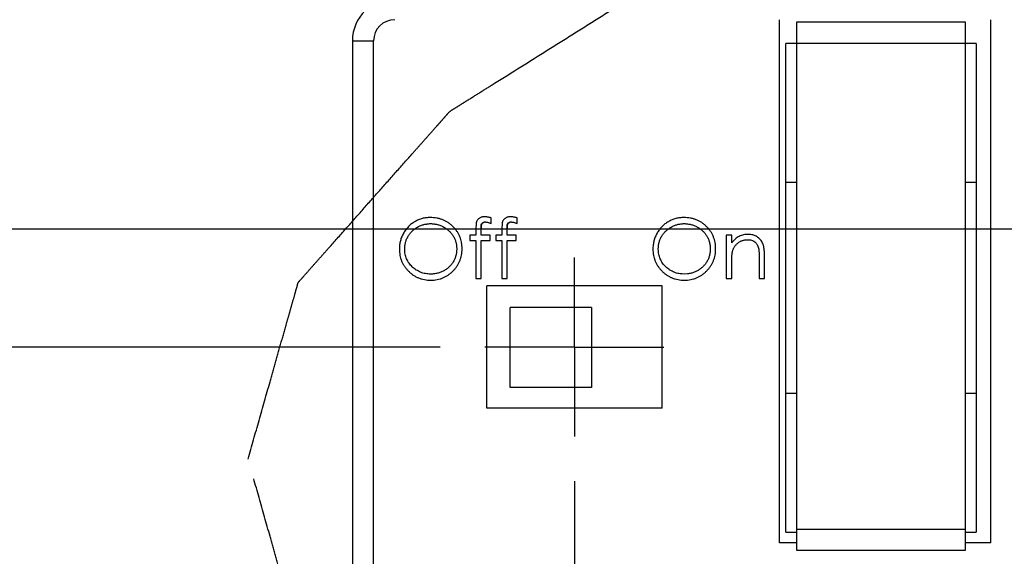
# Model space of a CAD drawing. Header units: inches. Extents: x 0 to 34, y 0 to 22.
# Tile 13 of 31: x 22.524 to 23.9, y 6.208 to 6.958. Entities that reach past the tile are written whole.
import ezdxf

# ---------------------------------------------------------------- set-up
doc = ezdxf.new("R2010")
doc.units = ezdxf.units.IN
doc.header["$LTSCALE"] = 1.87
doc.header["$MEASUREMENT"] = 0
doc.linetypes.add('CENTER', pattern=[0.6, 0.375, -0.075, 0.075, -0.075])
doc.linetypes.add('PHANTOM', pattern=[0.8, 0.45, -0.05, 0.1, -0.05, 0.1, -0.05])
doc.layers.get('0').update_dxf_attribs({"linetype": 'CONTINUOUS'})
for name, color, linetype in [('DEFAULT_1', 7, 'CENTER'), ('DEFAULT_3', 7, 'PHANTOM'), ('DIMENSIONS', 7, 'CONTINUOUS')]:
    doc.layers.add(name, color=color, linetype=linetype)
doc.styles.get("Standard").update_dxf_attribs({"font": 'txt', "width": 0.8})
doc.dimstyles.new('DIMSTYLE_1', dxfattribs={"dimtxt": 0.125, "dimasz": 0.18, "dimexe": 0.18, "dimexo": 0.0625, "dimgap": 0.09, "dimtad": 0, "dimtih": 1, "dimtoh": 1, "dimdec": 1, "dimlfac": 1.333333, "dimzin": 4, "dimdsep": 46, "dimtxsty": 'STANDARD', "dimblk": '_FILLED', "dimblk1": '_FILLED', "dimblk2": '_FILLED', "dimcen": 0.09, "dimadec": 0, "dimazin": 0, "dimtfac": 1, "dimtdec": 1, "dimtofl": 0, "dimtmove": 0, "dimatfit": 3, "dimldrblk": '_FILLED', "dimfxl": 1, "dimtolj": 1, "dimtzin": 4, "dimarcsym": 0})

# ---------------------------------------------------------------- blocks, each defined once
blk = doc.blocks.new('*D0')
at = {"layer": 'DIMENSIONS', "color": 2, "linetype": 'CONTINUOUS'}
blk.add_line((24.4516, 6.1678), (20.2497, 6.1678), dxfattribs=at)
at = {"layer": 'DIMENSIONS', "color": 2, "linetype": 'CONTINUOUS', "insert": (20.1872, 6.2303), "char_height": 0.125, "width": 1.025, "attachment_point": 3, "line_spacing_factor": 0.9}
blk.add_mtext('.89{\\Ftxt.shx;\\W1.000000;\\H0.125000; }[22.7]', dxfattribs=at)
blk = doc.blocks.new('_FILLED')
at = {"color": 0, "linetype": 'BYBLOCK'}
blk.add_solid([(0, 0), (-1, 0.1736), (-1, -0.1736)], dxfattribs=at)
blk = doc.blocks.new('*D7')
at = {"layer": 'DIMENSIONS', "color": 2, "linetype": 'CONTINUOUS'}
blk.add_line((23.2996, 6.313), (23.2996, 4.8092), dxfattribs=at)
at = {"layer": 'DIMENSIONS', "color": 2, "linetype": 'CONTINUOUS', "insert": (23.2371, 4.7467), "char_height": 0.125, "width": 0.925, "attachment_point": 3, "rotation": 90, "line_spacing_factor": 0.9}
blk.add_mtext('3.15{\\Ftxt.shx;\\W1.000000;\\H0.125000; }[80]', dxfattribs=at)
blk = doc.blocks.new('*D8')
at = {"layer": 'DIMENSIONS', "color": 2, "linetype": 'CONTINUOUS'}
blk.add_line((23.1121, 6.5005), (20.2497, 6.5005), dxfattribs=at)
at = {"layer": 'DIMENSIONS', "color": 2, "linetype": 'CONTINUOUS', "insert": (20.1872, 6.563), "char_height": 0.125, "width": 0.925, "attachment_point": 3, "line_spacing_factor": 0.9}
blk.add_mtext('1.34{\\Ftxt.shx;\\W1.000000;\\H0.125000; }[34]', dxfattribs=at)
blk = doc.blocks.new('*D9')
at = {"layer": 'DIMENSIONS', "color": 2, "linetype": 'CONTINUOUS'}
blk.add_line((24.2152, 6.4777), (24.2152, 4.8092), dxfattribs=at)
at = {"layer": 'DIMENSIONS', "color": 2, "linetype": 'CONTINUOUS', "insert": (24.1527, 4.7467), "char_height": 0.125, "width": 1.025, "attachment_point": 3, "rotation": 90, "line_spacing_factor": 0.9}
blk.add_mtext('4.37{\\Ftxt.shx;\\W1.000000;\\H0.125000; }[111]', dxfattribs=at)
blk = doc.blocks.new('*D10')
at = {"layer": 'DIMENSIONS', "color": 2, "linetype": 'CONTINUOUS'}
for p, q in [((20.3235, 6.8412), (20.2497, 6.8412)), ((20.437, 6.6652), (20.3235, 6.8412)), ((24.0277, 6.6652), (20.437, 6.6652))]:
    blk.add_line(p, q, dxfattribs=at)
at = {"layer": 'DIMENSIONS', "color": 2, "linetype": 'CONTINUOUS', "insert": (20.1872, 6.9037), "char_height": 0.125, "width": 1.125, "attachment_point": 3, "line_spacing_factor": 0.9}
blk.add_mtext('1.56{\\Ftxt.shx;\\W1.000000;\\H0.125000; }[39.6]', dxfattribs=at)
blk = doc.blocks.new('*D11')
at = {"layer": 'DIMENSIONS', "color": 2, "linetype": 'CONTINUOUS'}
for p, q in [((24.6581, 6.4777), (24.6581, 5.1604)), ((24.6581, 5.1604), (24.7853, 5.0052)), ((24.7853, 5.0052), (24.7853, 4.8092))]:
    blk.add_line(p, q, dxfattribs=at)
at = {"layer": 'DIMENSIONS', "color": 2, "linetype": 'CONTINUOUS', "insert": (24.7228, 4.7467), "char_height": 0.125, "width": 1.025, "attachment_point": 3, "rotation": 90, "line_spacing_factor": 0.9}
blk.add_mtext('4.96{\\Ftxt.shx;\\W1.000000;\\H0.125000; }[126]', dxfattribs=at)
blk = doc.blocks.new('*D12')
at = {"layer": 'DIMENSIONS', "color": 2, "linetype": 'CONTINUOUS'}
blk.add_line((25.0944, 6.4932), (25.0944, 4.8092), dxfattribs=at)
at = {"layer": 'DIMENSIONS', "color": 2, "linetype": 'CONTINUOUS', "insert": (25.0319, 4.7467), "char_height": 0.125, "width": 1.225, "attachment_point": 3, "rotation": 90, "line_spacing_factor": 0.9}
blk.add_mtext('5.54{\\Ftxt.shx;\\W1.000000;\\H0.125000; }[140.8]', dxfattribs=at)
blk = doc.blocks.new('*D13')
at = {"layer": 'DIMENSIONS', "color": 2, "linetype": 'CONTINUOUS'}
for p, q in [((24.7859, 7.2525), (20.2497, 7.2525)), ((24.9145, 6.6807), (24.7859, 7.2525)), ((24.9876, 6.6807), (24.9145, 6.6807))]:
    blk.add_line(p, q, dxfattribs=at)
at = {"layer": 'DIMENSIONS', "color": 2, "linetype": 'CONTINUOUS', "insert": (20.1872, 7.315), "char_height": 0.125, "width": 1.125, "attachment_point": 3, "line_spacing_factor": 0.9}
blk.add_mtext('1.58{\\Ftxt.shx;\\W1.000000;\\H0.125000; }[40.1]', dxfattribs=at)
blk = doc.blocks.new('*D14')
at = {"layer": 'DIMENSIONS', "color": 2, "linetype": 'CONTINUOUS'}
blk.add_line((25.3521, 6.4932), (25.3521, 4.8092), dxfattribs=at)
at = {"layer": 'DIMENSIONS', "color": 2, "linetype": 'CONTINUOUS', "insert": (25.2896, 4.7467), "char_height": 0.125, "width": 1.225, "attachment_point": 3, "rotation": 90, "line_spacing_factor": 0.9}
blk.add_mtext('5.89{\\Ftxt.shx;\\W1.000000;\\H0.125000; }[149.5]', dxfattribs=at)
blk = doc.blocks.new('*D15')
at = {"layer": 'DIMENSIONS', "color": 2, "linetype": 'CONTINUOUS'}
blk.add_line((25.8209, 6.6515), (25.8209, 4.8092), dxfattribs=at)
at = {"layer": 'DIMENSIONS', "color": 2, "linetype": 'CONTINUOUS', "insert": (25.7584, 4.7467), "char_height": 0.125, "width": 1.225, "attachment_point": 3, "rotation": 90, "line_spacing_factor": 0.9}
blk.add_mtext('6.51{\\Ftxt.shx;\\W1.000000;\\H0.125000; }[165.4]', dxfattribs=at)
blk = doc.blocks.new('*D19')
at = {"layer": 'DIMENSIONS', "color": 2, "linetype": 'CONTINUOUS'}
blk.add_line((26.9311, 6.5104), (26.9311, 4.8092), dxfattribs=at)
at = {"layer": 'DIMENSIONS', "color": 2, "linetype": 'CONTINUOUS', "insert": (26.8686, 4.7467), "char_height": 0.125, "width": 1.025, "attachment_point": 3, "rotation": 90, "line_spacing_factor": 0.9}
blk.add_mtext('7.99{\\Ftxt.shx;\\W1.000000;\\H0.125000; }[203]', dxfattribs=at)

msp = doc.modelspace()

# ---------------------------------------------------------------- linework, layer by layer
at = {"color": 6, "linetype": 'CONTINUOUS'}
for p, q in [((23.5861, 6.2266), (23.5861, 6.9582)), ((23.8814, 6.2266), (23.8814, 6.9582)), ((22.9894, 6.9287), (22.9894, 5.9543)), ((22.9894, 6.9287), (23.0189, 6.9287)), ((23.0189, 5.9543), (23.0189, 6.9287)), ((23.1761, 6.6825), (23.1741, 6.6826)), ((23.1806, 6.6742), (23.1832, 6.6733)), ((23.1832, 6.6733), (23.1832, 6.681)), ((23.2125, 6.6825), (23.2104, 6.6826)), ((23.217, 6.6742), (23.2195, 6.6733)), ((23.2195, 6.6733), (23.2195, 6.681)), ((23.1621, 6.6725), (23.1618, 6.6667)), ((23.1618, 6.6667), (23.1618, 6.657)), ((23.1693, 6.657), (23.1693, 6.6654)), ((23.1985, 6.6725), (23.1981, 6.6667)), ((23.1981, 6.6667), (23.1981, 6.657)), ((23.2057, 6.657), (23.2057, 6.6654)), ((23.1533, 6.657), (23.1533, 6.6495)), ((23.1618, 6.657), (23.1533, 6.657)), ((23.1533, 6.6495), (23.1618, 6.6495)), ((23.1618, 6.6495), (23.1618, 6.5961)), ((23.1821, 6.657), (23.1693, 6.657)), ((23.1693, 6.5961), (23.1693, 6.6495)), ((23.1693, 6.6495), (23.1821, 6.6495)), ((23.1821, 6.6495), (23.1821, 6.657)), ((23.1896, 6.657), (23.1896, 6.6495)), ((23.1981, 6.657), (23.1896, 6.657)), ((23.1896, 6.6495), (23.1981, 6.6495)), ((23.1981, 6.6495), (23.1981, 6.5961)), ((23.2056, 6.5961), (23.2057, 6.6495)), ((23.2184, 6.657), (23.2057, 6.657)), ((23.2057, 6.6495), (23.2184, 6.6495)), ((23.2184, 6.6495), (23.2184, 6.657)), ((23.5194, 6.657), (23.5119, 6.657)), ((23.5119, 6.657), (23.5119, 6.5961)), ((23.5194, 6.646), (23.5194, 6.657)), ((23.5579, 6.6247), (23.5579, 6.5961)), ((23.5654, 6.5961), (23.5654, 6.6272)), ((23.5194, 6.5961), (23.5194, 6.6181)), ((23.1618, 6.5961), (23.1693, 6.5961)), ((23.1981, 6.5961), (23.2056, 6.5961)), ((23.453, 6.6025), (23.4502, 6.6026)), ((23.4576, 6.6027), (23.453, 6.6025)), ((23.5119, 6.5961), (23.5194, 6.5961)), ((23.5579, 6.5961), (23.5654, 6.5961)), ((23.177, 6.4149), (23.177, 6.5861)), ((23.4224, 6.5861), (23.177, 6.5861)), ((23.4224, 6.4149), (23.4224, 6.5861)), ((23.4224, 6.4149), (23.177, 6.4149)), ((23.6099, 6.2266), (23.5861, 6.2266)), ((23.8814, 6.2266), (23.8461, 6.2266))]:
    msp.add_line(p, q, dxfattribs=at)
at = {"color": 7, "linetype": 'CONTINUOUS'}
for p, q in [((23.6099, 6.9545), (23.6099, 6.2163)), ((23.8461, 6.9545), (23.6099, 6.9545)), ((23.8461, 6.2163), (23.8461, 6.9545)), ((23.5951, 6.2414), (23.5951, 6.925)), ((23.8609, 6.925), (23.5951, 6.925)), ((23.8609, 6.925), (23.8609, 6.2414)), ((23.5951, 6.7309), (23.6099, 6.7309)), ((23.8461, 6.7309), (23.8609, 6.7309)), ((23.1693, 6.6654), (23.1694, 6.6694)), ((23.1694, 6.669), (23.1693, 6.6654)), ((23.2057, 6.6654), (23.2057, 6.6694)), ((23.2057, 6.669), (23.2057, 6.6654)), ((23.2096, 6.444), (23.2096, 6.5556)), ((23.3236, 6.5556), (23.2096, 6.5556)), ((23.3236, 6.5556), (23.3236, 6.444)), ((23.3236, 6.444), (23.2096, 6.444)), ((23.6099, 6.4356), (23.5951, 6.4356)), ((23.8609, 6.4356), (23.8461, 6.4356)), ((23.5951, 6.2414), (23.6099, 6.2414)), ((23.6099, 6.2459), (23.8461, 6.2459)), ((23.8461, 6.2414), (23.8609, 6.2414)), ((23.6099, 6.2163), (23.8461, 6.2163))]:
    msp.add_line(p, q, dxfattribs=at)
at = {"color": 6, "linetype": 'CONTINUOUS'}
for radius in [0.0591, 0.0295]:
    msp.add_arc((23.0485, 6.9287), radius, 90, 180, dxfattribs=at)
for points, knots in [([(23.0982, 6.6815), (23.0973, 6.6815), (23.0954, 6.6815), (23.0925, 6.6812), (23.0897, 6.6808), (23.087, 6.6801), (23.0843, 6.6793), (23.0817, 6.6783), (23.0791, 6.6771), (23.0766, 6.6757), (23.0741, 6.6742), (23.0718, 6.6726), (23.0697, 6.6708), (23.0676, 6.6688), (23.0657, 6.6667), (23.0639, 6.6645), (23.0623, 6.6622), (23.0607, 6.6597), (23.0594, 6.6571), (23.0582, 6.6544), (23.0572, 6.6517), (23.0564, 6.649), (23.0558, 6.6461), (23.0553, 6.6432), (23.055, 6.6403), (23.055, 6.6384), (23.055, 6.6374)], [0, 0, 0, 0, 0.041996, 0.083453, 0.124502, 0.165114, 0.205951, 0.246961, 0.288008, 0.329916, 0.371661, 0.413015, 0.454025, 0.494874, 0.535911, 0.57718, 0.618985, 0.661557, 0.703994, 0.746247, 0.788082, 0.829848, 0.87188, 0.914127, 0.956791, 1, 1, 1, 1]), ([(23.1396, 6.6544), (23.1395, 6.6545), (23.1389, 6.656), (23.1377, 6.6586), (23.1355, 6.6623), (23.1329, 6.6657), (23.1299, 6.6689), (23.1266, 6.6719), (23.1232, 6.6745), (23.1195, 6.6767), (23.1156, 6.6785), (23.1115, 6.6798), (23.1073, 6.6808), (23.1028, 6.6814), (23.0998, 6.6815), (23.0982, 6.6815)], [0, 0, 0, 0, 0.008145, 0.087893, 0.168443, 0.250367, 0.334484, 0.418407, 0.500651, 0.581582, 0.662483, 0.744084, 0.826949, 0.911892, 1, 1, 1, 1]), ([(23.1741, 6.6826), (23.1734, 6.6826), (23.1721, 6.6825), (23.1703, 6.6822), (23.1686, 6.6817), (23.1671, 6.6809), (23.1658, 6.68), (23.1646, 6.6789), (23.1637, 6.6776), (23.1631, 6.6765), (23.1627, 6.6755), (23.1625, 6.6745), (23.1623, 6.6736), (23.1622, 6.6729), (23.1621, 6.6725)], [0, 0, 0, 0, 0.11347, 0.219679, 0.320764, 0.418214, 0.512506, 0.602114, 0.689851, 0.777436, 0.825413, 0.878034, 0.937904, 1, 1, 1, 1]), ([(23.1756, 6.6751), (23.1762, 6.6751), (23.1773, 6.675), (23.179, 6.6747), (23.1801, 6.6744), (23.1806, 6.6742)], [0, 0, 0, 0, 0.323081, 0.684437, 1, 1, 1, 1]), ([(23.1832, 6.681), (23.1823, 6.6813), (23.1807, 6.6817), (23.1784, 6.6822), (23.1768, 6.6824), (23.1761, 6.6825)], [0, 0, 0, 0, 0.366695, 0.702214, 1, 1, 1, 1]), ([(23.2104, 6.6826), (23.2097, 6.6826), (23.2085, 6.6825), (23.2066, 6.6822), (23.2049, 6.6817), (23.2034, 6.6809), (23.2021, 6.68), (23.2009, 6.6789), (23.2, 6.6776), (23.1994, 6.6765), (23.199, 6.6755), (23.1988, 6.6745), (23.1986, 6.6736), (23.1985, 6.6729), (23.1985, 6.6725)], [0, 0, 0, 0, 0.11347, 0.219679, 0.320764, 0.418214, 0.512506, 0.602114, 0.689851, 0.777436, 0.825413, 0.878034, 0.937904, 1, 1, 1, 1]), ([(23.2119, 6.6751), (23.2125, 6.6751), (23.2137, 6.675), (23.2153, 6.6747), (23.2164, 6.6744), (23.217, 6.6742)], [0, 0, 0, 0, 0.323081, 0.684437, 1, 1, 1, 1]), ([(23.2195, 6.681), (23.2187, 6.6813), (23.217, 6.6817), (23.2147, 6.6822), (23.2132, 6.6824), (23.2125, 6.6825)], [0, 0, 0, 0, 0.366695, 0.702214, 1, 1, 1, 1]), ([(23.4527, 6.6815), (23.4517, 6.6815), (23.4498, 6.6815), (23.4469, 6.6812), (23.4441, 6.6808), (23.4414, 6.6801), (23.4387, 6.6793), (23.4361, 6.6783), (23.4335, 6.6771), (23.431, 6.6757), (23.4285, 6.6742), (23.4262, 6.6726), (23.4241, 6.6708), (23.422, 6.6688), (23.4201, 6.6667), (23.4183, 6.6645), (23.4167, 6.6622), (23.4152, 6.6597), (23.4138, 6.6571), (23.4126, 6.6544), (23.4116, 6.6517), (23.4108, 6.649), (23.4102, 6.6461), (23.4097, 6.6432), (23.4094, 6.6403), (23.4094, 6.6384), (23.4094, 6.6374)], [0, 0, 0, 0, 0.041996, 0.083453, 0.124502, 0.165114, 0.205951, 0.246961, 0.288008, 0.329916, 0.371661, 0.413015, 0.454025, 0.494874, 0.535911, 0.57718, 0.618985, 0.661557, 0.703994, 0.746247, 0.788082, 0.829848, 0.87188, 0.914127, 0.956791, 1, 1, 1, 1]), ([(23.497, 6.6378), (23.497, 6.6393), (23.4969, 6.6423), (23.4963, 6.6466), (23.4953, 6.6508), (23.4939, 6.6548), (23.4921, 6.6586), (23.4899, 6.6623), (23.4873, 6.6657), (23.4843, 6.6689), (23.481, 6.6719), (23.4776, 6.6745), (23.4739, 6.6767), (23.47, 6.6785), (23.4659, 6.6798), (23.4617, 6.6808), (23.4572, 6.6814), (23.4542, 6.6815), (23.4527, 6.6815)], [0, 0, 0, 0, 0.065127, 0.128383, 0.18982, 0.250642, 0.310893, 0.371749, 0.433644, 0.497195, 0.5606, 0.622736, 0.683881, 0.745002, 0.806652, 0.869258, 0.933433, 1, 1, 1, 1]), ([(23.0625, 6.6374), (23.0625, 6.6382), (23.0625, 6.6398), (23.0627, 6.6422), (23.0631, 6.6446), (23.0636, 6.6469), (23.0643, 6.6491), (23.0651, 6.6513), (23.0661, 6.6534), (23.0672, 6.6554), (23.0685, 6.6574), (23.0699, 6.6592), (23.0714, 6.661), (23.073, 6.6627), (23.0747, 6.6642), (23.0765, 6.6657), (23.0785, 6.667), (23.0805, 6.6683), (23.0827, 6.6694), (23.0849, 6.6703), (23.0871, 6.6712), (23.0893, 6.6718), (23.0916, 6.6723), (23.0939, 6.6727), (23.0963, 6.673), (23.0978, 6.673), (23.0986, 6.673)], [0, 0, 0, 0, 0.043495, 0.085994, 0.12791, 0.169235, 0.210597, 0.251412, 0.292563, 0.333991, 0.375346, 0.416164, 0.457293, 0.498081, 0.539127, 0.580608, 0.62253, 0.665394, 0.708388, 0.750492, 0.792416, 0.833778, 0.875035, 0.916368, 0.957983, 1, 1, 1, 1]), ([(23.0986, 6.673), (23.0994, 6.673), (23.101, 6.673), (23.1034, 6.6727), (23.1057, 6.6723), (23.1081, 6.6718), (23.1103, 6.6712), (23.1126, 6.6703), (23.1148, 6.6694), (23.117, 6.6682), (23.1191, 6.667), (23.121, 6.6657), (23.1229, 6.6642), (23.1246, 6.6627), (23.1262, 6.661), (23.1278, 6.6593), (23.1291, 6.6575), (23.1304, 6.6555), (23.1315, 6.6535), (23.1325, 6.6514), (23.1333, 6.6493), (23.134, 6.6471), (23.1345, 6.6449), (23.1348, 6.6426), (23.1351, 6.6402), (23.1351, 6.6386), (23.1351, 6.6378)], [0, 0, 0, 0, 0.042616, 0.084827, 0.126752, 0.168882, 0.210819, 0.253027, 0.295951, 0.339216, 0.382443, 0.424784, 0.466558, 0.507635, 0.548218, 0.588905, 0.629493, 0.670357, 0.711274, 0.751771, 0.792041, 0.832561, 0.873537, 0.914877, 0.957088, 1, 1, 1, 1]), ([(23.4169, 6.6374), (23.4169, 6.6382), (23.4169, 6.6398), (23.4171, 6.6422), (23.4175, 6.6446), (23.418, 6.6469), (23.4187, 6.6491), (23.4195, 6.6513), (23.4205, 6.6534), (23.4216, 6.6554), (23.4229, 6.6574), (23.4243, 6.6592), (23.4258, 6.661), (23.4274, 6.6627), (23.4291, 6.6642), (23.4309, 6.6657), (23.4329, 6.667), (23.4349, 6.6683), (23.4371, 6.6694), (23.4393, 6.6703), (23.4415, 6.6712), (23.4437, 6.6718), (23.446, 6.6723), (23.4483, 6.6727), (23.4507, 6.673), (23.4522, 6.673), (23.453, 6.673)], [0, 0, 0, 0, 0.043495, 0.085994, 0.12791, 0.169235, 0.210597, 0.251412, 0.292563, 0.333991, 0.375346, 0.416164, 0.457293, 0.498081, 0.539127, 0.580608, 0.62253, 0.665394, 0.708388, 0.750492, 0.792416, 0.833778, 0.875035, 0.916368, 0.957983, 1, 1, 1, 1]), ([(23.453, 6.673), (23.4538, 6.673), (23.4554, 6.673), (23.4578, 6.6727), (23.4601, 6.6723), (23.4625, 6.6718), (23.4647, 6.6712), (23.467, 6.6703), (23.4692, 6.6694), (23.4714, 6.6682), (23.4735, 6.667), (23.4754, 6.6657), (23.4773, 6.6642), (23.479, 6.6627), (23.4806, 6.661), (23.4822, 6.6593), (23.4835, 6.6575), (23.4848, 6.6555), (23.4859, 6.6535), (23.4869, 6.6514), (23.4877, 6.6493), (23.4884, 6.6471), (23.4889, 6.6449), (23.4892, 6.6426), (23.4895, 6.6402), (23.4895, 6.6386), (23.4895, 6.6378)], [0, 0, 0, 0, 0.042616, 0.084827, 0.126752, 0.168882, 0.210819, 0.253027, 0.295951, 0.339216, 0.382443, 0.424784, 0.466558, 0.507635, 0.548218, 0.588905, 0.629493, 0.670357, 0.711274, 0.751771, 0.792041, 0.832561, 0.873537, 0.914877, 0.957088, 1, 1, 1, 1]), ([(23.1417, 6.6473), (23.1414, 6.6485), (23.1408, 6.6509), (23.14, 6.6532), (23.1396, 6.6544)], [0, 0, 0, 0, 0.486671, 1, 1, 1, 1]), ([(23.1426, 6.6378), (23.1426, 6.6393), (23.1425, 6.6423), (23.142, 6.6454), (23.1417, 6.6471), (23.1417, 6.6473)], [0, 0, 0, 0, 0.471968, 0.930374, 1, 1, 1, 1]), ([(23.5426, 6.658), (23.5415, 6.658), (23.5393, 6.6579), (23.536, 6.6574), (23.5329, 6.6565), (23.5299, 6.6552), (23.5271, 6.6535), (23.5244, 6.6514), (23.5218, 6.6489), (23.5202, 6.647), (23.5194, 6.646)], [0, 0, 0, 0, 0.123147, 0.243425, 0.36191, 0.480097, 0.601045, 0.726846, 0.859016, 1, 1, 1, 1]), ([(23.5206, 6.6344), (23.5207, 6.635), (23.5211, 6.6361), (23.5217, 6.6377), (23.5225, 6.6393), (23.5234, 6.6407), (23.5244, 6.6421), (23.5255, 6.6435), (23.5268, 6.6447), (23.5282, 6.6459), (23.5296, 6.647), (23.5312, 6.648), (23.5327, 6.6488), (23.5344, 6.6494), (23.536, 6.6499), (23.5377, 6.6503), (23.5395, 6.6505), (23.5407, 6.6505), (23.5413, 6.6506)], [0, 0, 0, 0, 0.061988, 0.123889, 0.184791, 0.245614, 0.30708, 0.369247, 0.432047, 0.497104, 0.56188, 0.625457, 0.687683, 0.749583, 0.811006, 0.873367, 0.936011, 1, 1, 1, 1]), ([(23.5413, 6.6506), (23.5423, 6.6505), (23.5443, 6.6505), (23.547, 6.6499), (23.5495, 6.649), (23.5517, 6.6476), (23.5535, 6.6459), (23.555, 6.6438), (23.5563, 6.6413), (23.5568, 6.6395), (23.557, 6.6386)], [0, 0, 0, 0, 0.140749, 0.270038, 0.390746, 0.506858, 0.621567, 0.739842, 0.864471, 1, 1, 1, 1]), ([(23.557, 6.6531), (23.5563, 6.6536), (23.5548, 6.6547), (23.5521, 6.6562), (23.5491, 6.6572), (23.5459, 6.6579), (23.5437, 6.658), (23.5426, 6.658)], [0, 0, 0, 0, 0.167185, 0.370266, 0.573701, 0.782303, 1, 1, 1, 1]), ([(23.5654, 6.6272), (23.5654, 6.6282), (23.5654, 6.6301), (23.5652, 6.6329), (23.565, 6.6354), (23.5648, 6.6378), (23.5644, 6.64), (23.564, 6.6419), (23.5635, 6.6437), (23.5627, 6.6458), (23.5614, 6.6481), (23.5596, 6.6506), (23.558, 6.6522), (23.5571, 6.653), (23.557, 6.6531)], [0, 0, 0, 0, 0.105282, 0.204164, 0.295521, 0.380036, 0.458016, 0.529479, 0.594229, 0.653762, 0.764606, 0.872489, 0.981222, 1, 1, 1, 1]), ([(23.055, 6.6374), (23.055, 6.6359), (23.0551, 6.633), (23.0557, 6.6287), (23.0567, 6.6246), (23.0581, 6.6206), (23.0599, 6.6169), (23.0621, 6.6133), (23.0647, 6.6098), (23.0677, 6.6066), (23.0709, 6.6036), (23.0744, 6.601), (23.078, 6.5988), (23.0819, 6.597), (23.0859, 6.5956), (23.0901, 6.5947), (23.0944, 6.594), (23.0974, 6.594), (23.0989, 6.5939)], [0, 0, 0, 0, 0.064365, 0.12685, 0.187996, 0.248548, 0.309, 0.370295, 0.432507, 0.496733, 0.560974, 0.62372, 0.68543, 0.746541, 0.807928, 0.870253, 0.934181, 1, 1, 1, 1]), ([(23.0986, 6.6025), (23.0974, 6.6025), (23.095, 6.6025), (23.0914, 6.6031), (23.088, 6.6038), (23.0847, 6.6049), (23.0816, 6.6064), (23.0786, 6.6081), (23.0757, 6.6102), (23.073, 6.6125), (23.0706, 6.6151), (23.0684, 6.6179), (23.0666, 6.6208), (23.0651, 6.6238), (23.0639, 6.627), (23.0631, 6.6304), (23.0625, 6.6338), (23.0625, 6.6362), (23.0625, 6.6374)], [0, 0, 0, 0, 0.06568, 0.129509, 0.191665, 0.253357, 0.314755, 0.376509, 0.439343, 0.503828, 0.568178, 0.63042, 0.691414, 0.75158, 0.812261, 0.873106, 0.935499, 1, 1, 1, 1]), ([(23.1351, 6.6378), (23.1351, 6.637), (23.1351, 6.6354), (23.1348, 6.633), (23.1345, 6.6306), (23.1339, 6.6284), (23.1333, 6.6261), (23.1325, 6.624), (23.1315, 6.6219), (23.1304, 6.6198), (23.1291, 6.6179), (23.1278, 6.616), (23.1263, 6.6143), (23.1247, 6.6126), (23.123, 6.6111), (23.1211, 6.6096), (23.1192, 6.6083), (23.1171, 6.6071), (23.115, 6.606), (23.1128, 6.6051), (23.1105, 6.6043), (23.1082, 6.6036), (23.1059, 6.6031), (23.1035, 6.6027), (23.1011, 6.6025), (23.0994, 6.6025), (23.0986, 6.6025)], [0, 0, 0, 0, 0.04305, 0.0854, 0.126881, 0.167995, 0.208931, 0.249605, 0.290489, 0.331514, 0.372725, 0.413228, 0.453798, 0.494445, 0.535151, 0.575893, 0.617504, 0.659916, 0.702493, 0.744602, 0.786556, 0.828541, 0.870806, 0.913451, 0.956361, 1, 1, 1, 1]), ([(23.1248, 6.6023), (23.1254, 6.6027), (23.1272, 6.6041), (23.1299, 6.6067), (23.1329, 6.6099), (23.1355, 6.6134), (23.1377, 6.617), (23.1395, 6.6208), (23.1409, 6.6248), (23.1419, 6.629), (23.1425, 6.6333), (23.1426, 6.6363), (23.1426, 6.6378)], [0, 0, 0, 0, 0.056547, 0.163717, 0.270914, 0.375615, 0.478241, 0.579846, 0.681898, 0.785109, 0.89098, 1, 1, 1, 1]), ([(23.4094, 6.6374), (23.4094, 6.6359), (23.4095, 6.633), (23.4101, 6.6287), (23.4111, 6.6246), (23.4125, 6.6206), (23.4143, 6.6169), (23.4165, 6.6133), (23.4191, 6.6098), (23.4221, 6.6066), (23.4248, 6.6041), (23.4264, 6.6028), (23.427, 6.6024)], [0, 0, 0, 0, 0.1089, 0.214621, 0.318074, 0.420524, 0.522804, 0.62651, 0.731768, 0.840433, 0.949124, 1, 1, 1, 1]), ([(23.4502, 6.6026), (23.4499, 6.6026), (23.4484, 6.6027), (23.4458, 6.6031), (23.4424, 6.6038), (23.4391, 6.6049), (23.436, 6.6064), (23.433, 6.6081), (23.4301, 6.6102), (23.4274, 6.6125), (23.425, 6.6151), (23.4228, 6.6179), (23.421, 6.6208), (23.4195, 6.6238), (23.4183, 6.627), (23.4175, 6.6304), (23.417, 6.6338), (23.4169, 6.6362), (23.4169, 6.6374)], [0, 0, 0, 0, 0.015295, 0.082565, 0.148074, 0.213093, 0.277802, 0.342885, 0.409108, 0.477071, 0.544891, 0.610489, 0.674773, 0.738184, 0.802137, 0.866263, 0.93202, 1, 1, 1, 1]), ([(23.4895, 6.6378), (23.4895, 6.637), (23.4895, 6.6354), (23.4892, 6.633), (23.4889, 6.6306), (23.4884, 6.6284), (23.4877, 6.6261), (23.4869, 6.624), (23.4859, 6.6219), (23.4848, 6.6198), (23.4835, 6.6179), (23.4822, 6.616), (23.4807, 6.6143), (23.4791, 6.6126), (23.4774, 6.6111), (23.4755, 6.6096), (23.4736, 6.6083), (23.4715, 6.6071), (23.4694, 6.606), (23.4672, 6.6051), (23.4649, 6.6043), (23.4626, 6.6036), (23.4603, 6.6031), (23.4586, 6.6028), (23.4577, 6.6027), (23.4576, 6.6027)], [0, 0, 0, 0, 0.046813, 0.092866, 0.137972, 0.18268, 0.227195, 0.271424, 0.315882, 0.360493, 0.405307, 0.44935, 0.493467, 0.537667, 0.581932, 0.626235, 0.671483, 0.717603, 0.763902, 0.809692, 0.855313, 0.900968, 0.946927, 0.9933, 1, 1, 1, 1]), ([(23.4792, 6.6023), (23.4798, 6.6027), (23.4816, 6.6041), (23.4843, 6.6067), (23.4873, 6.6099), (23.4899, 6.6134), (23.4921, 6.617), (23.4939, 6.6208), (23.4953, 6.6248), (23.4963, 6.629), (23.4969, 6.6333), (23.497, 6.6363), (23.497, 6.6378)], [0, 0, 0, 0, 0.056547, 0.163717, 0.270914, 0.375615, 0.478241, 0.579846, 0.681898, 0.785109, 0.89098, 1, 1, 1, 1]), ([(23.5194, 6.6181), (23.5194, 6.619), (23.5194, 6.6209), (23.5195, 6.6235), (23.5196, 6.6259), (23.5197, 6.628), (23.5199, 6.63), (23.5201, 6.6317), (23.5203, 6.6331), (23.5205, 6.634), (23.5206, 6.6344)], [0, 0, 0, 0, 0.173906, 0.333601, 0.479157, 0.61054, 0.728948, 0.832385, 0.923005, 1, 1, 1, 1]), ([(23.557, 6.6386), (23.5571, 6.6382), (23.5572, 6.6375), (23.5574, 6.6363), (23.5575, 6.6349), (23.5577, 6.6333), (23.5578, 6.6314), (23.5578, 6.6294), (23.5579, 6.6271), (23.5579, 6.6255), (23.5579, 6.6247)], [0, 0, 0, 0, 0.071092, 0.158518, 0.259921, 0.377943, 0.510173, 0.65789, 0.82115, 1, 1, 1, 1]), ([(23.0989, 6.5939), (23.1004, 6.594), (23.1034, 6.594), (23.1077, 6.5947), (23.1105, 6.5953), (23.1118, 6.5957)], [0, 0, 0, 0, 0.34466, 0.678097, 1, 1, 1, 1]), ([(23.1118, 6.5957), (23.1118, 6.5957), (23.1132, 6.5961), (23.1158, 6.597), (23.1196, 6.5989), (23.1226, 6.6007), (23.1243, 6.6019), (23.1248, 6.6023)], [0, 0, 0, 0, 0.003073, 0.289553, 0.57634, 0.864539, 1, 1, 1, 1]), ([(23.427, 6.6024), (23.4276, 6.6019), (23.4294, 6.6007), (23.4324, 6.5988), (23.4363, 6.597), (23.4403, 6.5956), (23.4445, 6.5947), (23.4488, 6.594), (23.4518, 6.594), (23.4533, 6.5939)], [0, 0, 0, 0, 0.079901, 0.230798, 0.380228, 0.530336, 0.682737, 0.839056, 1, 1, 1, 1]), ([(23.4533, 6.5939), (23.4548, 6.594), (23.4578, 6.594), (23.4621, 6.5947), (23.4662, 6.5957), (23.4702, 6.597), (23.474, 6.5989), (23.477, 6.6007), (23.4787, 6.6019), (23.4792, 6.6023)], [0, 0, 0, 0, 0.162424, 0.31956, 0.472885, 0.624358, 0.775994, 0.928376, 1, 1, 1, 1])]:
    msp.add_open_spline(points, degree=3, knots=knots, dxfattribs=at)
at = {"color": 7, "linetype": 'CONTINUOUS'}
for points in [[(23.1701, 6.6727), (23.1708, 6.6737), (23.1719, 6.6744), (23.173, 6.6748)], [(23.2065, 6.6727), (23.2071, 6.6737), (23.2082, 6.6744), (23.2094, 6.6748)], [(23.1694, 6.6694), (23.1694, 6.6705), (23.1695, 6.6718), (23.1701, 6.6727)], [(23.2057, 6.6694), (23.2057, 6.6705), (23.2058, 6.6718), (23.2065, 6.6727)]]:
    msp.add_open_spline(points, degree=3, dxfattribs=at)
for points, knots in [([(23.1725, 6.6746), (23.1722, 6.6745), (23.1717, 6.6742), (23.171, 6.6737), (23.1705, 6.6732), (23.1702, 6.6729), (23.1701, 6.6727)], [0, 0, 0, 0, 0.292806, 0.571772, 0.820454, 1, 1, 1, 1]), ([(23.1756, 6.6751), (23.1752, 6.6751), (23.1745, 6.6751), (23.1735, 6.6749), (23.1728, 6.6747), (23.1725, 6.6746), (23.1725, 6.6746)], [0, 0, 0, 0, 0.354158, 0.685531, 0.990888, 1, 1, 1, 1]), ([(23.2088, 6.6746), (23.2086, 6.6745), (23.208, 6.6742), (23.2073, 6.6737), (23.2068, 6.6732), (23.2065, 6.6729), (23.2064, 6.6727)], [0, 0, 0, 0, 0.292806, 0.571772, 0.820454, 1, 1, 1, 1]), ([(23.2119, 6.6751), (23.2116, 6.6751), (23.2108, 6.6751), (23.2098, 6.6749), (23.2091, 6.6747), (23.2088, 6.6746), (23.2088, 6.6746)], [0, 0, 0, 0, 0.354158, 0.685531, 0.990888, 1, 1, 1, 1]), ([(23.1701, 6.6727), (23.1701, 6.6727), (23.1699, 6.6724), (23.1698, 6.6721), (23.1696, 6.6716), (23.1696, 6.6711), (23.1695, 6.6704), (23.1695, 6.6697), (23.1694, 6.6692), (23.1694, 6.669)], [0, 0, 0, 0, 0.039152, 0.210866, 0.31026, 0.442179, 0.609238, 0.810165, 1, 1, 1, 1]), ([(23.2064, 6.6727), (23.2064, 6.6727), (23.2063, 6.6724), (23.2061, 6.6721), (23.206, 6.6716), (23.2059, 6.6711), (23.2058, 6.6704), (23.2058, 6.6697), (23.2057, 6.6692), (23.2057, 6.669)], [0, 0, 0, 0, 0.039152, 0.210866, 0.31026, 0.442179, 0.609238, 0.810165, 1, 1, 1, 1])]:
    msp.add_open_spline(points, degree=3, knots=knots, dxfattribs=at)
at = {"layer": 'DEFAULT_1', "color": 7, "linetype": 'CENTER'}
for q in [(23.2996, 6.6255), (23.1746, 6.5005), (23.4247, 6.5005), (23.2996, 6.3755)]:
    msp.add_line((23.2996, 6.5005), q, dxfattribs=at)
at = {"layer": 'DEFAULT_3', "color": 2, "linetype": 'PHANTOM'}
msp.add_open_spline([(22.8436, 6.3439), (22.8487, 6.3259), (22.8589, 6.2899), (22.8717, 6.2449), (22.8819, 6.2089), (22.8895, 6.1819), (22.8959, 6.1594), (22.901, 6.1414), (22.9048, 6.1279), (22.9081, 6.1166), (22.9105, 6.1076), (22.9124, 6.102), (22.913, 6.0975), (22.9171, 6.0931), (22.9237, 6.0855), (22.9334, 6.0746), (22.945, 6.0615), (22.9605, 6.0441), (22.9798, 6.0223), (23.0029, 5.9961), (23.0261, 5.97), (23.0492, 5.9438), (23.0685, 5.922), (23.084, 5.9046), (23.0956, 5.8915), (23.1052, 5.8806), (23.113, 5.8719), (23.1177, 5.8664), (23.1217, 5.8621), (23.1251, 5.8577), (23.1334, 5.853), (23.1423, 5.8472), (23.1546, 5.8395), (23.1698, 5.83), (23.2065, 5.8069), (23.2493, 5.7801), (23.2981, 5.7494), (23.3348, 5.7264), (23.3714, 5.7034), (23.402, 5.6842), (23.4264, 5.6689), (23.4417, 5.6593), (23.4523, 5.6526), (23.4577, 5.6492), (23.4607, 5.6473), (23.4651, 5.6457), (23.4701, 5.6437), (23.4785, 5.6404), (23.4929, 5.6347), (23.5136, 5.6265), (23.5468, 5.6135), (23.5882, 5.5971), (23.6378, 5.5776), (23.6875, 5.558), (23.7372, 5.5384), (23.7869, 5.5188), (23.8283, 5.5025), (23.8614, 5.4894), (23.8821, 5.4812), (23.8988, 5.4748), (23.9147, 5.4679), (23.9398, 5.4624), (23.9688, 5.455), (24.0078, 5.4454), (24.0564, 5.4333), (24.1342, 5.4141), (24.212, 5.3948), (24.2898, 5.3755), (24.3482, 5.3611), (24.392, 5.3503), (24.4211, 5.343), (24.4358, 5.3395), (24.4501, 5.3357), (24.4673, 5.3338), (24.4837, 5.3314), (24.5059, 5.3284), (24.5446, 5.3231), (24.5999, 5.3155), (24.6662, 5.3063), (24.7546, 5.2941), (24.8431, 5.282), (24.9315, 5.2698), (24.9868, 5.2622), (25.0255, 5.2568), (25.0448, 5.2542), (25.0559, 5.2526), (25.0674, 5.2524), (25.0816, 5.2516), (25.1044, 5.2507), (25.1444, 5.2489), (25.2015, 5.2464), (25.2928, 5.2423), (25.3841, 5.2383), (25.4754, 5.2343), (25.5439, 5.2313), (25.601, 5.2288), (25.6409, 5.2269), (25.6638, 5.2261), (25.6809, 5.2248), (25.698, 5.2261), (25.7208, 5.2269), (25.7608, 5.2288), (25.8178, 5.2313), (25.8863, 5.2343), (25.9777, 5.2383), (26.069, 5.2423), (26.1603, 5.2464), (26.2174, 5.2489), (26.2573, 5.2507), (26.2802, 5.2516), (26.2944, 5.2524), (26.3059, 5.2526), (26.3169, 5.2542), (26.3363, 5.2568), (26.375, 5.2622), (26.4302, 5.2698), (26.5187, 5.282), (26.6071, 5.2941), (26.6956, 5.3063), (26.7619, 5.3155), (26.8172, 5.3231), (26.8558, 5.3284), (26.878, 5.3314), (26.8944, 5.3338), (26.9116, 5.3357), (26.926, 5.3395), (26.9406, 5.343), (26.9698, 5.3503), (27.0136, 5.3611), (27.0719, 5.3755), (27.1497, 5.3948), (27.2276, 5.4141), (27.3054, 5.4333), (27.354, 5.4454), (27.393, 5.455), (27.4219, 5.4624), (27.447, 5.4679), (27.463, 5.4748), (27.4797, 5.4812), (27.5003, 5.4894), (27.5335, 5.5025), (27.5749, 5.5188), (27.6245, 5.5384), (27.6742, 5.558), (27.7239, 5.5776), (27.7736, 5.5971), (27.815, 5.6135), (27.8481, 5.6265), (27.8688, 5.6347), (27.8833, 5.6404), (27.8916, 5.6437), (27.8966, 5.6457), (27.9011, 5.6473), (27.904, 5.6492), (27.9094, 5.6526), (27.9201, 5.6593), (27.9354, 5.6689), (27.9598, 5.6842), (27.9903, 5.7034), (28.027, 5.7264), (28.0636, 5.7494), (28.1125, 5.7801), (28.1552, 5.8069), (28.1919, 5.83), (28.2071, 5.8395), (28.2194, 5.8472), (28.2284, 5.853), (28.2366, 5.8577), (28.24, 5.8621), (28.244, 5.8664), (28.2488, 5.8719), (28.2565, 5.8806), (28.2662, 5.8915), (28.2778, 5.9046), (28.2932, 5.922), (28.3125, 5.9438), (28.3357, 5.97), (28.3588, 5.9961), (28.382, 6.0223), (28.4013, 6.0441), (28.4167, 6.0615), (28.4283, 6.0746), (28.438, 6.0855), (28.4446, 6.0931), (28.4488, 6.0975), (28.4493, 6.102), (28.4513, 6.1076), (28.4537, 6.1166), (28.4569, 6.1279), (28.4607, 6.1414), (28.4659, 6.1594), (28.4748, 6.1909), (28.485, 6.2269), (28.4952, 6.2629), (28.5016, 6.2854), (28.5067, 6.3034), (28.5098, 6.3146), (28.5124, 6.3236), (28.5143, 6.3304), (28.516, 6.336), (28.517, 6.3405), (28.5187, 6.3439), (28.517, 6.3473), (28.516, 6.3518), (28.5143, 6.3574), (28.5124, 6.3641), (28.5098, 6.3731), (28.5067, 6.3844), (28.5016, 6.4024), (28.4952, 6.4249), (28.485, 6.4609), (28.4748, 6.4969), (28.4659, 6.5284), (28.4607, 6.5464), (28.4569, 6.5599), (28.4537, 6.5711), (28.4513, 6.5802), (28.4493, 6.5858), (28.4488, 6.5903), (28.4446, 6.5946), (28.438, 6.6023), (28.4283, 6.6132), (28.4167, 6.6263), (28.4013, 6.6437), (28.382, 6.6655), (28.3588, 6.6916), (28.3357, 6.7178), (28.3125, 6.7439), (28.2932, 6.7657), (28.2778, 6.7832), (28.2662, 6.7962), (28.2565, 6.8071), (28.2488, 6.8158), (28.244, 6.8213), (28.24, 6.8256), (28.2366, 6.8301), (28.2284, 6.8348), (28.2194, 6.8406), (28.2071, 6.8482), (28.1919, 6.8578), (28.1552, 6.8808), (28.1125, 6.9077), (28.0636, 6.9383), (28.027, 6.9614), (27.9903, 6.9844), (27.9598, 7.0035), (27.9354, 7.0189), (27.9201, 7.0285), (27.9094, 7.0352), (27.904, 7.0385), (27.9011, 7.0405), (27.8966, 7.042), (27.8916, 7.0441), (27.8833, 7.0473), (27.8688, 7.0531), (27.8481, 7.0612), (27.815, 7.0743), (27.7736, 7.0906), (27.7239, 7.1102), (27.6742, 7.1298), (27.6245, 7.1494), (27.5749, 7.169), (27.5335, 7.1853), (27.5003, 7.1983), (27.4797, 7.2065), (27.463, 7.213), (27.447, 7.2198), (27.4219, 7.2254), (27.393, 7.2328), (27.354, 7.2424), (27.3054, 7.2544), (27.2276, 7.2737), (27.1497, 7.2929), (27.0719, 7.3122), (27.0136, 7.3267), (26.9698, 7.3375), (26.9406, 7.3447), (26.926, 7.3483), (26.9116, 7.3521), (26.8944, 7.354), (26.878, 7.3563), (26.8558, 7.3594), (26.8172, 7.3647), (26.7619, 7.3723), (26.6956, 7.3814), (26.6071, 7.3936), (26.5187, 7.4058), (26.4302, 7.418), (26.375, 7.4256), (26.3363, 7.4309), (26.3169, 7.4335), (26.3059, 7.4352), (26.2944, 7.4354), (26.2802, 7.4361), (26.2573, 7.4371), (26.2174, 7.4389), (26.1603, 7.4414), (26.069, 7.4454), (25.9777, 7.4494), (25.8863, 7.4535), (25.8178, 7.4565), (25.7608, 7.4589), (25.7208, 7.4608), (25.698, 7.4616), (25.6809, 7.4629), (25.6638, 7.4616), (25.6409, 7.4608), (25.601, 7.4589), (25.5439, 7.4565), (25.4754, 7.4535), (25.3841, 7.4494), (25.2928, 7.4454), (25.2015, 7.4414), (25.1444, 7.4389), (25.1044, 7.4371), (25.0816, 7.4361), (25.0674, 7.4354), (25.0559, 7.4352), (25.0448, 7.4335), (25.0255, 7.4309), (24.9868, 7.4256), (24.9315, 7.418), (24.8431, 7.4058), (24.7546, 7.3936), (24.6662, 7.3814), (24.5999, 7.3723), (24.5446, 7.3647), (24.5059, 7.3594), (24.4837, 7.3563), (24.4673, 7.354), (24.4501, 7.3521), (24.4358, 7.3483), (24.4211, 7.3447), (24.392, 7.3375), (24.3482, 7.3267), (24.2898, 7.3122), (24.212, 7.2929), (24.1342, 7.2737), (24.0564, 7.2544), (24.0078, 7.2424), (23.9688, 7.2328), (23.9398, 7.2254), (23.9147, 7.2198), (23.8988, 7.213), (23.8821, 7.2065), (23.8614, 7.1983), (23.8283, 7.1853), (23.7869, 7.169), (23.7372, 7.1494), (23.6875, 7.1298), (23.6378, 7.1102), (23.5882, 7.0906), (23.5468, 7.0743), (23.5136, 7.0612), (23.4929, 7.0531), (23.4785, 7.0473), (23.4701, 7.0441), (23.4651, 7.042), (23.4607, 7.0405), (23.4577, 7.0385), (23.4523, 7.0352), (23.4417, 7.0285), (23.4264, 7.0189), (23.402, 7.0035), (23.3714, 6.9844), (23.3348, 6.9614), (23.2981, 6.9383), (23.2493, 6.9077), (23.2065, 6.8808), (23.1698, 6.8578), (23.1546, 6.8482), (23.1423, 6.8406), (23.1334, 6.8348), (23.1251, 6.8301), (23.1217, 6.8256), (23.1177, 6.8213), (23.113, 6.8158), (23.1052, 6.8071), (23.0956, 6.7962), (23.084, 6.7832), (23.0685, 6.7657), (23.0492, 6.7439), (23.0261, 6.7178), (23.0029, 6.6916), (22.9798, 6.6655), (22.9605, 6.6437), (22.945, 6.6263), (22.9334, 6.6132), (22.9237, 6.6023), (22.9171, 6.5946), (22.913, 6.5903), (22.9124, 6.5858), (22.9105, 6.5802), (22.9081, 6.5711), (22.9048, 6.5599), (22.901, 6.5464), (22.8959, 6.5284), (22.8895, 6.5059), (22.8819, 6.4789), (22.8717, 6.4429), (22.8589, 6.3979), (22.8487, 6.3619), (22.8436, 6.3439)], degree=3, knots=[0, 0, 0, 0, 0.007812, 0.015625, 0.019531, 0.023438, 0.027344, 0.029297, 0.03125, 0.033203, 0.03418, 0.035156, 0.035645, 0.036133, 0.037109, 0.039062, 0.041016, 0.042969, 0.046875, 0.050781, 0.054688, 0.058594, 0.0625, 0.064453, 0.066406, 0.068359, 0.069336, 0.070312, 0.070801, 0.071289, 0.072266, 0.073242, 0.074219, 0.076172, 0.078125, 0.085938, 0.089844, 0.09375, 0.097656, 0.101562, 0.103516, 0.105469, 0.106445, 0.106934, 0.107178, 0.107422, 0.10791, 0.108398, 0.109375, 0.111328, 0.113281, 0.117188, 0.121094, 0.125, 0.128906, 0.132812, 0.136719, 0.138672, 0.140625, 0.141602, 0.142578, 0.144531, 0.146484, 0.148438, 0.152344, 0.15625, 0.164062, 0.167969, 0.171875, 0.175781, 0.176758, 0.177734, 0.178711, 0.179688, 0.180664, 0.181641, 0.183594, 0.1875, 0.191406, 0.195312, 0.203125, 0.207031, 0.210938, 0.212891, 0.213867, 0.214355, 0.214844, 0.21582, 0.216797, 0.21875, 0.222656, 0.226562, 0.234375, 0.238281, 0.242188, 0.246094, 0.248047, 0.249023, 0.25, 0.250977, 0.251953, 0.253906, 0.257812, 0.261719, 0.265625, 0.273438, 0.277344, 0.28125, 0.283203, 0.28418, 0.285156, 0.285645, 0.286133, 0.287109, 0.289062, 0.292969, 0.296875, 0.304688, 0.308594, 0.3125, 0.316406, 0.318359, 0.319336, 0.320312, 0.321289, 0.322266, 0.323242, 0.324219, 0.328125, 0.332031, 0.335938, 0.34375, 0.347656, 0.351562, 0.353516, 0.355469, 0.357422, 0.358398, 0.359375, 0.361328, 0.363281, 0.367188, 0.371094, 0.375, 0.378906, 0.382812, 0.386719, 0.388672, 0.390625, 0.391602, 0.39209, 0.392578, 0.392822, 0.393066, 0.393555, 0.394531, 0.396484, 0.398438, 0.402344, 0.40625, 0.410156, 0.414062, 0.421875, 0.423828, 0.425781, 0.426758, 0.427734, 0.428711, 0.429199, 0.429688, 0.430664, 0.431641, 0.433594, 0.435547, 0.4375, 0.441406, 0.445312, 0.449219, 0.453125, 0.457031, 0.458984, 0.460938, 0.462891, 0.463867, 0.464355, 0.464844, 0.46582, 0.466797, 0.46875, 0.470703, 0.472656, 0.476562, 0.484375, 0.488281, 0.492188, 0.494141, 0.496094, 0.49707, 0.498047, 0.499023, 0.499512, 0.5, 0.500488, 0.500977, 0.501953, 0.50293, 0.503906, 0.505859, 0.507812, 0.511719, 0.515625, 0.523438, 0.527344, 0.529297, 0.53125, 0.533203, 0.53418, 0.535156, 0.535645, 0.536133, 0.537109, 0.539062, 0.541016, 0.542969, 0.546875, 0.550781, 0.554688, 0.558594, 0.5625, 0.564453, 0.566406, 0.568359, 0.569336, 0.570312, 0.570801, 0.571289, 0.572266, 0.573242, 0.574219, 0.576172, 0.578125, 0.585938, 0.589844, 0.59375, 0.597656, 0.601562, 0.603516, 0.605469, 0.606445, 0.606934, 0.607178, 0.607422, 0.60791, 0.608398, 0.609375, 0.611328, 0.613281, 0.617188, 0.621094, 0.625, 0.628906, 0.632812, 0.636719, 0.638672, 0.640625, 0.641602, 0.642578, 0.644531, 0.646484, 0.648438, 0.652344, 0.65625, 0.664062, 0.667969, 0.671875, 0.675781, 0.676758, 0.677734, 0.678711, 0.679688, 0.680664, 0.681641, 0.683594, 0.6875, 0.691406, 0.695312, 0.703125, 0.707031, 0.710938, 0.712891, 0.713867, 0.714355, 0.714844, 0.71582, 0.716797, 0.71875, 0.722656, 0.726562, 0.734375, 0.738281, 0.742188, 0.746094, 0.748047, 0.749023, 0.75, 0.750977, 0.751953, 0.753906, 0.757812, 0.761719, 0.765625, 0.773438, 0.777344, 0.78125, 0.783203, 0.78418, 0.785156, 0.785645, 0.786133, 0.787109, 0.789062, 0.792969, 0.796875, 0.804688, 0.808594, 0.8125, 0.816406, 0.818359, 0.819336, 0.820312, 0.821289, 0.822266, 0.823242, 0.824219, 0.828125, 0.832031, 0.835938, 0.84375, 0.847656, 0.851562, 0.853516, 0.855469, 0.857422, 0.858398, 0.859375, 0.861328, 0.863281, 0.867188, 0.871094, 0.875, 0.878906, 0.882812, 0.886719, 0.888672, 0.890625, 0.891602, 0.89209, 0.892578, 0.892822, 0.893066, 0.893555, 0.894531, 0.896484, 0.898438, 0.902344, 0.90625, 0.910156, 0.914062, 0.921875, 0.923828, 0.925781, 0.926758, 0.927734, 0.928711, 0.929199, 0.929688, 0.930664, 0.931641, 0.933594, 0.935547, 0.9375, 0.941406, 0.945312, 0.949219, 0.953125, 0.957031, 0.958984, 0.960938, 0.962891, 0.963867, 0.964355, 0.964844, 0.96582, 0.966797, 0.96875, 0.970703, 0.972656, 0.976562, 0.980469, 0.984375, 0.992188, 1, 1, 1, 1], dxfattribs=at)

# ---------------------------------------------------------------- dimensions: what is measured, and where the dimension line sits
at = {"layer": 'DIMENSIONS', "color": 2, "linetype": 'CONTINUOUS'}
for feature_location, offset, dtype, origin, picture, middle in [((24.9876, 6.6807), (-4.7379, 0.5718), 0, (24.9694, 5.4967), '*D13', (19.3747, 7.2525)), ((24.0277, 6.6652), (-3.7779, 0.1761), 0, (24.0902, 5.4967), '*D10', (19.3747, 6.8412)), ((25.8209, 6.6515), (0, -1.8423), 1, (20.9372, 6.714), '*D15', (25.9553, 3.9107)), ((23.1121, 6.5005), (-2.8624, 0), 0, (23.1746, 5.4967), '*D8', (19.4747, 6.5005)), ((26.9311, 6.5104), (0, -1.7013), 1, (20.9372, 6.5729), '*D19', (27.0431, 4.0107)), ((25.0944, 6.4932), (0, -1.684), 1, (20.9372, 6.5557), '*D12', (25.2288, 3.9107)), ((25.3521, 6.4932), (0, -1.684), 1, (20.9372, 6.5557), '*D14', (25.4866, 3.9107)), ((24.2152, 6.4777), (0, -1.6685), 1, (20.9372, 6.5402), '*D9', (24.3272, 4.0107)), ((24.6581, 6.4777), (0.1272, -1.6685), 0, (20.9372, 6.5402), '*D11', (24.8973, 4.0107)), ((23.2996, 6.313), (0, -1.5038), 1, (20.9372, 6.3755), '*D7', (23.4117, 4.0607)), ((24.4516, 6.1678), (-4.2018, 0), 0, (21.0849, 5.4967), '*D0', (19.4747, 6.1678))]:
    dim = msp.add_ordinate_dim(feature_location=feature_location, offset=offset, dtype=dtype, origin=origin, dimstyle='DIMSTYLE_1', dxfattribs=at)
    dim.commit()
    dim.dimension.update_dxf_attribs({"geometry": picture, "text_midpoint": middle})

doc.saveas('drawing.dxf')
